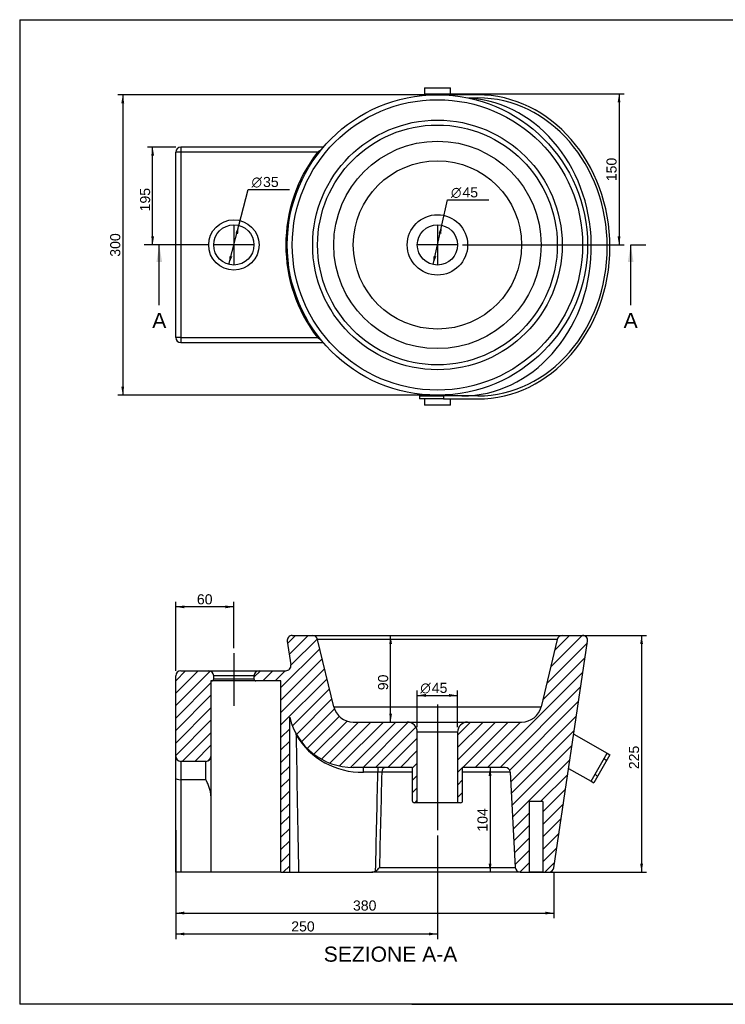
# Model space of a CAD drawing. Header units: millimetres. Extents: x 11 to 291, y 7 to 203.
# Tile 1 of 2: x 11 to 151, y 7 to 203. Entities that reach past the tile are written whole.
import ezdxf
from ezdxf.enums import TextEntityAlignment as Align
from ezdxf.lldxf.tags import DXFTag

# ---------------------------------------------------------------- set-up
doc = ezdxf.new("R2010")
doc.units = ezdxf.units.MM
for name, color, linetype in [('1', 7, 'Continuous'), ('BOCCOLA_PORTAASC', 7, 'Continuous'), ('Default', 7, 'Continuous'), ('LAVABO_BUCKET_30', 7, 'Continuous'), ('PERNO_FILETTATO', 7, 'Continuous'), ('PORTASCIUGAMANO_', 7, 'Continuous'), ('Predefinito', 7, 'Continuous')]:
    doc.layers.add(name, color=color, linetype=linetype)
doc.styles.add('SEACAD_Arial', font='arial.ttf')
doc.styles.add('SEACAD_Solid_Edge_ANSI1_Symbols', font='semeca1.ttf')
tags = doc.linetypes.add('CENTER2', pattern=[28.575000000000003, 19.05, -3.175, 3.175, -3.175]).pattern_tags.tags
tags[10:11] = [DXFTag(74, 4), DXFTag(75, 0), DXFTag(340, '0'), DXFTag(46, 0.0), DXFTag(50, 0.0), DXFTag(44, 0.0), DXFTag(45, 0.0)]
tags[8:9] = [DXFTag(74, 4), DXFTag(75, 0), DXFTag(340, '0'), DXFTag(46, 0.0), DXFTag(50, 0.0), DXFTag(44, 0.0), DXFTag(45, 0.0)]
tags[6:7] = [DXFTag(74, 4), DXFTag(75, 0), DXFTag(340, '0'), DXFTag(46, 0.0), DXFTag(50, 0.0), DXFTag(44, 0.0), DXFTag(45, 0.0)]
tags[4:5] = [DXFTag(74, 4), DXFTag(75, 0), DXFTag(340, '0'), DXFTag(46, 0.0), DXFTag(50, 0.0), DXFTag(44, 0.0), DXFTag(45, 0.0)]
doc.dimstyles.new('ISO_PALLINATURA', dxfattribs={"dimtxt": 2, "dimasz": 1.7, "dimexe": 1, "dimexo": 1, "dimgap": 1, "dimtad": 1, "dimdec": 0, "dimlfac": 5, "dimtxsty": 'SEACAD_Arial', "dimblk1": '_SE_FILLED', "dimblk2": '_SE_FILLED', "dimsah": 1, "dimcen": 1, "dimadec": 0, "dimazin": 0, "dimtfac": 1, "dimtdec": 0, "dimtmove": 0, "dimatfit": 3, "dimfxl": 1, "dimtolj": 1, "dimarcsym": 0})
pattern_1 = [(45.00000936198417, (0, 0), (-1.237437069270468, 1.237436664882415), [])]

# ---------------------------------------------------------------- blocks, each defined once
blk = doc.blocks.new('SEANNOT_GROUP')
at = {"layer": 'Default', "color": 7, "linetype": 'CENTER2'}
for p, q in [((93.8576149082, 162.1113039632), (93.8576149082, 154.1113035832)), ((97.8576150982, 158.1113037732), (89.8576147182, 158.1113037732))]:
    blk.add_line(p, q, dxfattribs=at)
blk = doc.blocks.new('SEANNOT_GROUP1')
at = {"layer": 'Default', "color": 7, "linetype": 'CENTER2'}
for p, q in [((53.4054377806, 162.1113039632), (53.4054377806, 154.1113035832)), ((57.4054379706, 158.1113037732), (49.4054375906, 158.1113037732))]:
    blk.add_line(p, q, dxfattribs=at)
blk = doc.blocks.new('SEANNOT_GROUP2')
at = {"layer": 'Default', "color": 7, "linetype": 'CENTER2'}
blk.add_line((93.8576149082, 66.8300178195), (93.8576149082, 41.8376522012), dxfattribs=at)
blk = doc.blocks.new('SEANNOT_GROUP3')
at = {"layer": 'Default', "color": 7, "linetype": 'CENTER2'}
blk.add_line((53.4054377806, 77.0300178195), (53.4054377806, 66.5753808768), dxfattribs=at)
blk = doc.blocks.new('SE')
at = {"layer": 'BOCCOLA_PORTAASC', "color": 7, "linetype": 'Continuous'}
for p, q in [((91.4576149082, 188.1113037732), (91.4576149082, 187.9113037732)), ((96.2576149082, 187.9113037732), (96.2576149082, 188.1113037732)), ((91.4576149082, 128.3679413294), (91.4576149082, 128.1113037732)), ((96.2576149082, 128.1113037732), (96.2576149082, 128.3679413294))]:
    blk.add_line(p, q, dxfattribs=at)
at = {"layer": 'LAVABO_BUCKET_30', "color": 7, "linetype": 'Continuous'}
for p, q in [((41.8576149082, 139.7026245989), (41.8576149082, 176.5199829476)), ((42.8576149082, 176.5199829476), (41.8576149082, 176.5199829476)), ((42.8576149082, 177.5199829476), (42.8576149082, 176.5199829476)), ((71.1919849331, 177.5199829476), (42.8576149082, 177.5199829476)), ((42.8576149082, 176.5199829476), (42.8576149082, 139.7026245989)), ((70.0211070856, 176.5199829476), (42.8576149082, 176.5199829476)), ((70.2406398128, 176.3504401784), (70.0211070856, 176.5199829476)), ((42.8576149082, 139.7026245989), (41.8576149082, 139.7026245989)), ((42.8576149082, 139.7026245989), (70.0211070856, 139.7026245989)), ((42.8576149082, 139.7026245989), (42.8576149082, 138.7026245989)), ((70.2406398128, 139.872167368), (70.0211070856, 139.7026245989)), ((42.8576149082, 138.7026245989), (71.1919849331, 138.7026245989))]:
    blk.add_line(p, q, dxfattribs=at)
for centre, radius in [((93.8576149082, 158.1113037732), 29.84003367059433), ((93.8576149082, 158.1113037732), 28.84003367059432), ((93.8576149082, 158.1113037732), 24.78833643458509), ((93.8576149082, 158.1113037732), 23.81596651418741), ((93.8576149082, 158.1113037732), 20.60677928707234), ((93.8576149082, 158.1113037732), 16.71729960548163), ((53.4054377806, 158.1113037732), 5.000000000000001), ((93.8576149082, 158.1113037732), 6), ((53.4054377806, 158.1113037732), 4), ((93.8576149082, 158.1113037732), 4)]:
    blk.add_circle(centre, radius, dxfattribs=at)
for centre, radius, start, end in [((42.8576149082, 176.5199829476), 1.000000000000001, 90, 180), ((93.8576149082, 158.1113037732), 30.11741313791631, 142.3214761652, 217.6785238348), ((42.8576149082, 139.7026245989), 1.000000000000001, 180, 270), ((74.0613380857, 145.5535444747), 7.1103255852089, 235.3737884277, 242.1026972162)]:
    blk.add_arc(centre, radius, start, end, dxfattribs=at)
blk.add_open_spline([(70.71419342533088, 176.9314293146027), (70.67780911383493, 176.9116136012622), (70.64137905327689, 176.8915079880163), (70.50685892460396, 176.8162878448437), (70.40866958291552, 176.7594177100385), (70.21398366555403, 176.642450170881), (70.1172211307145, 176.5822096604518), (70.02110708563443, 176.5199829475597)], degree=3, knots=[0.7035048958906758, 0.7035048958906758, 0.7035048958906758, 0.7035048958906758, 0.7500000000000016, 0.7500000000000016, 0.8750000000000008, 0.8750000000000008, 1, 1, 1, 1], dxfattribs=at)
at = {"layer": 'PERNO_FILETTATO', "color": 7, "linetype": 'Continuous'}
for p, q in [((91.2576149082, 189.3113037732), (96.4576149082, 189.3113037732)), ((91.2576149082, 189.3113037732), (91.2576149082, 188.1113037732)), ((91.2576149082, 188.1113037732), (96.4576149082, 188.1113037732)), ((96.4576149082, 188.1113037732), (96.4576149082, 189.3113037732)), ((91.2576149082, 127.5113037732), (91.2576149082, 126.3113037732)), ((96.4576149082, 126.3113037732), (96.4576149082, 127.5113037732)), ((96.4576149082, 126.3113037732), (91.2576149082, 126.3113037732))]:
    blk.add_line(p, q, dxfattribs=at)
at = {"layer": 'PORTASCIUGAMANO_', "color": 7, "linetype": 'Continuous'}
for p, q in [((90.3099429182, 187.9113037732), (92.3124257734, 187.9113037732)), ((90.3099429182, 187.9113037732), (90.3099429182, 187.7396961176)), ((101.8719335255, 187.9113037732), (95.402804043, 187.9113037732)), ((100.0047776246, 187.3113037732), (101.8719335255, 187.3113037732)), ((90.3099429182, 128.1113037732), (95.0923297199, 128.1113037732)), ((90.3099429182, 128.1113037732), (90.3099429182, 127.5113037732)), ((95.0923297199, 127.5113037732), (90.3099429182, 127.5113037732)), ((101.8719335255, 128.1113037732), (95.0923297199, 128.1113037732)), ((95.0923297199, 128.1113037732), (95.0923297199, 127.5113037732)), ((95.0923297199, 127.5113037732), (101.8719335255, 127.5113037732))]:
    blk.add_line(p, q, dxfattribs=at)
for centre, major_axis, start_param, end_param in [((101.8719335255, 157.7113037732), (-1.387778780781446e-15, -30.2), 0, 3.141592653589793), ((98.707159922, 157.7113037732), (4.926614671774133e-14, 29.60000000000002), 3.141592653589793, 6.223033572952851), ((101.8719335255, 157.7113037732), (2.220446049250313e-14, 29.60000000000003), 3.141592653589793, 6.283185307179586)]:
    blk.add_ellipse(centre, major_axis=major_axis, ratio=0.8691799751, start_param=start_param, end_param=end_param, dxfattribs=at)
blk = doc.blocks.new('SE3')
at = {"color": 7, "linetype": 'Continuous', "style": 'SEACAD_Arial'}
blk.add_text('A', height=3, dxfattribs=at).set_placement((130.8543280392, 144.6113037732), align=Align.TOP_LEFT)
blk = doc.blocks.new('SE4')
at = {"color": 7, "linetype": 'Continuous', "style": 'SEACAD_Arial'}
blk.add_text('A', height=3, dxfattribs=at).set_placement((37.1910432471, 144.6113037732), align=Align.TOP_LEFT)
blk = doc.blocks.new('SEANNOT_GROUP4')
at = {"linetype": 'Continuous'}
blk.add_hatch(color=7, dxfattribs=at).paths.add_polyline_path([(132.8231686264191, 154.7113037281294), (132.2565019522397, 158.1113037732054), (131.6898352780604, 154.7113037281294)])
at = {"color": 7, "linetype": 'Continuous'}
blk.add_lwpolyline([(132.2565019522, 146.1113037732), (132.2565019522, 158.1113037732)], dxfattribs=at)
blk = doc.blocks.new('SEANNOT_GROUP5')
at = {"linetype": 'Continuous'}
blk.add_hatch(color=7, dxfattribs=at).paths.add_polyline_path([(39.15988383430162, 154.7113037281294), (38.59321716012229, 158.1113037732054), (38.02655048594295, 154.7113037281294)])
at = {"color": 7, "linetype": 'Continuous'}
blk.add_lwpolyline([(38.5932171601, 146.1113037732), (38.5932171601, 158.1113037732)], dxfattribs=at)
blk = doc.blocks.new('SE2')
at = {"layer": 'Default', "color": 7, "linetype": 'CENTER2'}
for p, q in [((38.5932171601, 158.1113037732), (35.5932171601, 158.1113037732)), ((132.2565019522, 158.1113037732), (135.2565019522, 158.1113037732))]:
    blk.add_line(p, q, dxfattribs=at)
at = {"layer": 'Default', "color": 7, "linetype": 'CENTER2', "const_width": 0.00035}
blk.add_lwpolyline([(132.2565019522, 158.1113037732), (38.5932171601, 158.1113037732)], dxfattribs=at)
at = {"layer": 'Default'}
for name in ['SEANNOT_GROUP5', 'SEANNOT_GROUP4', 'SE4', 'SE3']:
    blk.add_blockref(name, (0, 0), dxfattribs=at)
blk = doc.blocks.new('SE5')
at = {"layer": 'LAVABO_BUCKET_30', "linetype": 'Continuous'}
h = blk.add_hatch(dxfattribs=at)
h.set_pattern_fill('ANSI31', scale=0.5511811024, angle=9.362e-06, style=0)
h.set_pattern_definition(pattern_1)
edge = h.paths.add_edge_path()
edge.add_arc((65.01758123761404, 79.53001781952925), 1, 90, 188.4711446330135)
edge.add_line((64.02849105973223, 79.38270651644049), (64.72929194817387, 74.67732912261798))
edge.add_arc((63.74020177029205, 74.53001781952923), 1, -90, 8.47114463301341, ccw=False)
edge.add_line((63.74020177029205, 73.53001781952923), (58.40543778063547, 73.53001781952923))
edge.add_arc((58.40543778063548, 72.53001781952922), 1, 90, 180)
edge.add_line((57.40543778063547, 72.53001781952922), (57.40543778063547, 71.93001781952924))
edge.add_arc((57.80543778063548, 71.93001781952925), 0.4, 180, 270)
edge.add_line((57.80543778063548, 71.53001781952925), (62.76258699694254, 71.53001781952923))
edge.add_line((62.76258699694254, 71.53001781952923), (62.76258699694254, 33.53001781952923))
edge.add_line((62.76258699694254, 33.53001781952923), (64.49950633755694, 33.53001781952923))
edge.add_line((64.49950633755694, 33.53001781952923), (64.49950633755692, 64.29522808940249))
edge.add_arc((77.14031530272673, 67.33001781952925), 13, 193.4999999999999, 270)
edge.add_line((77.14031530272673, 54.33001781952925), (88.85761490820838, 54.33001781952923))
edge.add_line((88.85761490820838, 54.33001781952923), (88.85761490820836, 47.73001781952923))
edge.add_arc((89.25761490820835, 47.73001781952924), 0.4, 180, 270)
edge.add_line((89.25761490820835, 47.33001781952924), (89.85761490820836, 47.33001781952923))
edge.add_line((89.85761490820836, 47.33001781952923), (89.85761490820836, 61.33001781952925))
edge.add_arc((87.85761490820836, 61.33001781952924), 2, 4.071e-13, 89.99999999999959)
edge.add_line((87.85761490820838, 63.33001781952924), (77.14031530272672, 63.33001781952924))
edge.add_arc((77.14031530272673, 67.33001781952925), 4, 193.5000000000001, 270, ccw=False)
edge.add_line((73.25083562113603, 66.39623636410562), (70.04164839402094, 79.76346318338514))
edge.add_arc((69.06927847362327, 79.53001781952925), 1, 13.50000000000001, 90)
edge.add_line((69.06927847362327, 80.53001781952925), (65.01758123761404, 80.53001781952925))
h = blk.add_hatch(dxfattribs=at)
h.set_pattern_fill('ANSI31', scale=0.5511811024, angle=9.362e-06, style=0)
h.set_pattern_definition(pattern_1)
edge = h.paths.add_edge_path()
edge.add_line((116.98461109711, 34.38270651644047), (123.6867387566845, 79.38270651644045))
edge.add_arc((122.6976485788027, 79.53001781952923), 1, 351.5288553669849, 450)
edge.add_line((122.6976485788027, 80.53001781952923), (118.6459513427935, 80.53001781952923))
edge.add_arc((118.6459513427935, 79.53001781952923), 1, 90, 166.5)
edge.add_line((117.6735814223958, 79.76346318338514), (114.4643941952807, 66.39623636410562))
edge.add_arc((110.57491451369, 67.33001781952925), 4, 270, 346.4999999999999, ccw=False)
edge.add_line((110.57491451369, 63.33001781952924), (99.85761490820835, 63.33001781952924))
edge.add_arc((99.85761490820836, 61.33001781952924), 2, 90, 179.9999999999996)
edge.add_line((97.85761490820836, 61.33001781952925), (97.85761490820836, 47.33001781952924))
edge.add_line((97.85761490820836, 47.33001781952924), (98.45761490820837, 47.33001781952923))
edge.add_arc((98.45761490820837, 47.73001781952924), 0.4, 270, 360)
edge.add_line((98.85761490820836, 47.73001781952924), (98.85761490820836, 54.33001781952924))
edge.add_line((98.85761490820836, 54.33001781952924), (107.3185685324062, 54.33001781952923))
edge.add_arc((107.3185685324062, 53.33001781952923), 1, 2.9999999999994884, 90, ccw=False)
edge.add_line((108.3171980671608, 53.38235377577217), (109.3079499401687, 34.47768186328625))
edge.add_arc((110.3065794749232, 34.53001781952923), 1, 183.0000000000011, 270)
edge.add_line((110.3065794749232, 33.53001781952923), (112.1454200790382, 33.53001781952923))
edge.add_line((112.1454200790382, 33.53001781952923), (112.1454200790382, 47.53001781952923))
edge.add_line((112.1454200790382, 47.53001781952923), (114.7828141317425, 47.53001781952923))
edge.add_line((114.7828141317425, 47.53001781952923), (114.7828141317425, 33.53001781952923))
edge.add_line((114.7828141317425, 33.53001781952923), (115.9955209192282, 33.53001781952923))
edge.add_arc((115.9955209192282, 34.53001781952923), 1, 270, 351.5288553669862)
h = blk.add_hatch(dxfattribs=at)
h.set_pattern_fill('ANSI31', scale=0.5511811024, angle=9.362e-06, style=0)
h.set_pattern_definition(pattern_1)
edge = h.paths.add_edge_path()
edge.add_arc((42.85761490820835, 56.53001781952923), 1, 180, 270)
edge.add_line((42.85761490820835, 55.53001781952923), (47.85761490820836, 55.53001781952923))
edge.add_arc((47.85761490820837, 56.53001781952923), 1, 270, 360)
edge.add_line((48.85761490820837, 56.53001781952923), (48.85761490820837, 71.53001781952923))
edge.add_line((48.85761490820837, 71.53001781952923), (49.00543778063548, 71.53001781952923))
edge.add_arc((49.00543778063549, 71.93001781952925), 0.4, 270, 360)
edge.add_line((49.40543778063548, 71.93001781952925), (49.40543778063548, 72.53001781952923))
edge.add_arc((48.40543778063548, 72.53001781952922), 1, 0, 90)
edge.add_line((48.40543778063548, 73.53001781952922), (42.85761490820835, 73.53001781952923))
edge.add_arc((42.85761490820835, 72.53001781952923), 1, 90, 180)
edge.add_line((41.85761490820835, 72.53001781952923), (41.85761490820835, 56.53001781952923))
at = {"layer": 'PORTASCIUGAMANO_', "linetype": 'Continuous'}
h = blk.add_hatch(dxfattribs=at)
h.set_pattern_fill('ANSI31', scale=1.1023622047, angle=90.000009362, style=0)
h.set_pattern_definition([(135.0000093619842, (0, 0), (-2.47487332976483, -2.474874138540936), [])])
h.paths.add_polyline_path([(127.5973115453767, 57.14883778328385), (124.4325379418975, 51.58608594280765), (124.9540926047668, 51.28936186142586), (128.1188662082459, 56.85211370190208)])
at = {"layer": 'LAVABO_BUCKET_30', "color": 7, "linetype": 'Continuous'}
for p, q in [((65.0175812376, 80.5300178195), (69.0692784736, 80.5300178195)), ((69.0692784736, 80.5300178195), (118.6459513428, 80.5300178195)), ((118.6459513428, 80.5300178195), (122.6976485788, 80.5300178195)), ((64.0284910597, 79.3827065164), (64.7292919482, 74.6773291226)), ((117.6735814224, 79.7634631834), (70.041648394, 79.7634631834)), ((73.2508356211, 66.3962363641), (70.041648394, 79.7634631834)), ((117.6735814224, 79.7634631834), (114.4643941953, 66.3962363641)), ((116.9846110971, 34.3827065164), (123.6867387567, 79.3827065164)), ((41.8576149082, 56.5300178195), (41.8576149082, 72.5300178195)), ((42.8576149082, 73.5300178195), (48.4054377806, 73.5300178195)), ((48.4054377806, 73.5300178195), (58.4054377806, 73.5300178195)), ((57.4054377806, 72.5300178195), (49.4054377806, 72.5300178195)), ((49.4054377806, 71.9300178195), (49.4054377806, 72.5300178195)), ((57.4054377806, 72.5300178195), (57.4054377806, 71.9300178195)), ((58.4054377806, 73.5300178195), (63.7402017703, 73.5300178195)), ((48.8576149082, 71.5300178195), (48.8576149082, 56.5300178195)), ((49.0054377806, 71.5300178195), (48.8576149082, 71.5300178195)), ((57.8054377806, 71.5300178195), (49.0054377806, 71.5300178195)), ((49.4054377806, 71.9300178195), (57.4054377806, 71.9300178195)), ((62.7625869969, 71.5300178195), (57.8054377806, 71.5300178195)), ((62.7625869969, 33.5300178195), (62.7625869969, 71.5300178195)), ((73.2508356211, 66.3962363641), (114.4643941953, 66.3962363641)), ((64.4995063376, 33.5300178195), (64.4995063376, 64.2952280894)), ((77.1403153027, 63.3300178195), (87.8576149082, 63.3300178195)), ((87.8576149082, 63.3300178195), (99.8576149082, 63.3300178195)), ((99.8576149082, 63.3300178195), (110.5749145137, 63.3300178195)), ((97.8576149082, 61.3300178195), (89.8576149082, 61.3300178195)), ((89.8576149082, 47.3300178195), (89.8576149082, 61.3300178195)), ((97.8576149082, 61.3300178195), (97.8576149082, 47.3300178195)), ((41.8576149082, 52.1617068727), (41.8576149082, 56.5300178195)), ((42.8576149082, 55.5300178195), (42.8576149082, 51.8897586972)), ((47.8576149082, 55.5300178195), (42.8576149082, 55.5300178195)), ((47.8576149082, 51.8897586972), (47.8576149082, 55.5300178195)), ((48.8576149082, 56.5300178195), (48.8576149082, 48.6981311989)), ((88.8576149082, 54.3300178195), (77.1403153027, 54.3300178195)), ((79.1575698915, 53.3823537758), (79.1575698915, 54.3300178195)), ((82.0343184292, 53.3823537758), (79.1575698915, 53.3823537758)), ((82.0343184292, 54.3300178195), (82.0343184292, 53.3823537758)), ((88.8576149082, 53.3823537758), (82.7981255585, 53.3823537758)), ((88.8576149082, 54.3300178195), (88.8576149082, 47.7300178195)), ((107.3185685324, 54.3300178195), (98.8576149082, 54.3300178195)), ((98.8576149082, 47.7300178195), (98.8576149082, 54.3300178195)), ((108.3171980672, 53.3823537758), (98.8576149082, 53.3823537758)), ((108.3171980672, 53.3823537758), (109.3079499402, 34.4776818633)), ((41.8576149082, 33.5300178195), (41.8576149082, 52.1617068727)), ((42.8576149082, 51.8897586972), (42.8576149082, 33.5300178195)), ((47.8576149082, 51.8897586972), (42.8576149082, 51.8897586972)), ((48.8576149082, 48.6981311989), (48.8576149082, 33.5300178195)), ((89.8576149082, 47.3300178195), (89.2576149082, 47.3300178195)), ((97.8576149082, 47.3300178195), (89.8576149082, 47.3300178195)), ((98.4576149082, 47.3300178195), (97.8576149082, 47.3300178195)), ((114.7828141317, 47.5300178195), (112.145420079, 47.5300178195)), ((112.145420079, 33.5300178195), (112.145420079, 47.5300178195)), ((114.7828141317, 47.5300178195), (114.7828141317, 33.5300178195)), ((42.8576149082, 33.5300178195), (41.8576149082, 33.5300178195)), ((48.8576149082, 33.5300178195), (42.8576149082, 33.5300178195)), ((62.7625869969, 33.5300178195), (48.8576149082, 33.5300178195)), ((62.7625869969, 33.5300178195), (64.4995063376, 33.5300178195)), ((64.4995063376, 33.5300178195), (66.2551052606, 33.5300178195)), ((66.2551052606, 33.5300178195), (80.7974297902, 33.5300178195)), ((110.3065794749, 33.5300178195), (80.7974297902, 33.5300178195)), ((82.3273429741, 34.4776818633), (109.3079499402, 34.4776818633)), ((110.3065794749, 33.5300178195), (112.145420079, 33.5300178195)), ((114.7828141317, 33.5300178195), (112.145420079, 33.5300178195)), ((114.7828141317, 33.5300178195), (115.9955209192, 33.5300178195))]:
    blk.add_line(p, q, dxfattribs=at)
for centre, radius, start, end in [((65.0175812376, 79.5300178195), 1.000000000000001, 90, 188.471144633), ((69.0692784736, 79.5300178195), 0.9999999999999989, 13.5, 90), ((118.6459513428, 79.5300178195), 1.000000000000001, 90, 166.5), ((122.6976485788, 79.5300178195), 0.9999999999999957, 351.528855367, 90), ((63.7402017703, 74.5300178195), 1.000000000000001, 270, 8.471144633), ((42.8576149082, 72.5300178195), 1.000000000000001, 90, 180), ((48.4054377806, 72.5300178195), 1.000000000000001, 0, 90), ((58.4054377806, 72.5300178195), 1.000000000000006, 90, 180), ((49.0054377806, 71.9300178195), 0.4000000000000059, 270, 0), ((57.8054377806, 71.9300178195), 0.4000000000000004, 180, 270), ((77.1403153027, 67.3300178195), 3.999999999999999, 193.5, 270), ((110.5749145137, 67.3300178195), 3.999999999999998, 270, 346.5), ((77.1403153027, 67.3300178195), 13, 193.5, 270), ((87.8576149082, 61.3300178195), 2, 0, 90), ((99.8576149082, 61.3300178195), 2.000000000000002, 90, 180), ((51.5082010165, 60.9705381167), 14.27081452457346, 359.3825586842, 0.393723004), ((78.768994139, 68.439412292), 15.06207164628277, 210.4032732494, 271.478297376), ((42.8576149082, 56.5300178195), 1.000000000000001, 180, 270), ((47.8576149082, 56.5300178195), 1.000000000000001, 270, 0), ((82.4162219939, 39.999176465), 13.38862521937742, 88.3654460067, 91.6345539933), ((107.3185685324, 53.3300178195), 1.000000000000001, 3, 90), ((89.2576149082, 47.7300178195), 0.4000000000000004, 180, 270), ((98.4576149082, 47.7300178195), 0.4000000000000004, 270, 0), ((80.8116673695, 35.002953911), 1.473004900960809, 269.4461892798, 300.7455347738), ((80.2034396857, 35.9015363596), 2.557015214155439, 302.165410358, 326.1622910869), ((110.3065794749, 34.5300178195), 1.000000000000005, 183, 270), ((115.9955209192, 34.5300178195), 1.000000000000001, 270, 351.528855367)]:
    blk.add_arc(centre, radius, start, end, dxfattribs=at)
for centre, major_axis, ratio, start_param, end_param in [((93.8576149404, 224.3413849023), (-1.023986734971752e-08, -560.1860828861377), 0.0524077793, -1.274571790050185, -1.223218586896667), ((83.5619326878, 53.3300178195), (1.510243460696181e-15, 1.000000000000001), 0.764855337, 0, 1.518436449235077), ((42.8576149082, 52.1617068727), (1.000000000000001, -1.224646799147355e-16), 0.2719481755, 3.141592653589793, 4.71238898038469)]:
    blk.add_ellipse(centre, major_axis=major_axis, ratio=ratio, start_param=start_param, end_param=end_param, dxfattribs=at)
for points in [[(81.56470593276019, 33.73698536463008), (81.71825507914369, 40.28551240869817), (81.87467396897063, 46.83397207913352), (82.03431842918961, 53.38235377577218)], [(82.79812555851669, 53.38235377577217), (82.63810640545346, 47.08085027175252), (82.48129118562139, 40.77929084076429), (82.32734297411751, 34.47768186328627)]]:
    blk.add_open_spline(points, degree=3, dxfattribs=at)
blk.add_open_spline([(48.85761490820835, 48.69813119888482), (48.85761490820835, 48.83944186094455), (48.84786119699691, 48.97913315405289), (48.81397523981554, 49.25612853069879), (48.78978953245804, 49.39342373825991), (48.7301867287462, 49.66614945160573), (48.69474883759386, 49.80157650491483), (48.61502101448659, 50.07096094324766), (48.57069824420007, 50.20493703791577), (48.42854602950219, 50.60238648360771), (48.32129832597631, 50.86254274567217), (48.15178337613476, 51.24944568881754), (48.0938125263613, 51.37784834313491), (48.00577460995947, 51.57003542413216), (47.97624780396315, 51.6340280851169), (47.91701406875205, 51.76194398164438), (47.88715309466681, 51.82619851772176), (47.85761490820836, 51.88975869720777)], degree=3, knots=[0, 0, 0, 0, 0.1250000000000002, 0.1250000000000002, 0.2500000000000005, 0.2500000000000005, 0.3750000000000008, 0.3750000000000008, 0.500000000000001, 0.500000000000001, 0.7499999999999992, 0.7499999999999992, 0.8749999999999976, 0.8749999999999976, 0.9374999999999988, 0.9374999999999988, 1, 1, 1, 1], dxfattribs=at)
at = {"layer": 'PORTASCIUGAMANO_', "color": 7, "linetype": 'Continuous'}
for p, q in [((120.9394525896, 60.9366422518), (127.5973115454, 57.1488377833)), ((124.4325379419, 51.5860859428), (127.5973115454, 57.1488377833)), ((128.1188662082, 56.8521137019), (124.9540926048, 51.2893618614)), ((127.5973115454, 57.1488377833), (128.1188662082, 56.8521137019)), ((119.9284609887, 54.1485557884), (124.4325379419, 51.5860859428)), ((124.4325379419, 51.5860859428), (124.9540926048, 51.2893618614))]:
    blk.add_line(p, q, dxfattribs=at)
blk = doc.blocks.new('DMBLK52')
at = {"layer": 'Default', "linetype": 'Continuous'}
for points in [[(31.05213844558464, 186.2513374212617), (31.61880511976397, 186.2513374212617), (31.3354717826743, 187.9513374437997)], [(31.05213844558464, 129.9712704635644), (31.3354717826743, 128.2712704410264), (31.61880511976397, 129.9712704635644)]]:
    blk.add_hatch(color=7, dxfattribs=at).paths.add_polyline_path(points)
at = {"layer": 'Default', "color": 7, "linetype": 'Continuous'}
for p, q in [((92.8576148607, 187.9513374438), (30.3354717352, 187.9513374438)), ((31.3354717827, 187.9513374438), (31.3354717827, 128.271270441)), ((92.8576148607, 128.2712701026), (30.3354717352, 128.2712701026))]:
    blk.add_line(p, q, dxfattribs=at)
at = {"layer": 'Default', "color": 7, "linetype": 'Continuous', "style": 'SEACAD_Arial'}
blk.add_text('300', height=2, rotation=90, dxfattribs=at).set_placement((28.8354717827, 155.7634778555), align=Align.TOP_LEFT)
blk = doc.blocks.new('_SE_FILLED')
at = {"color": 0}
blk.add_line((0, 0), (-1, 0), dxfattribs=at)
blk.add_solid([(0, 0), (-1, -0.1665), (-1, 0.1665), (0, 0)], dxfattribs=at)
blk = doc.blocks.new('DMBLK53')
at = {"layer": 'Default', "linetype": 'Continuous'}
for points in [[(53.70168861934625, 160.4096756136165), (54.25063228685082, 160.2690627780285), (54.39799895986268, 161.9862001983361)], [(52.56024327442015, 155.9535447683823), (52.41287660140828, 154.2364073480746), (53.1091869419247, 155.8129319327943)]]:
    blk.add_hatch(color=7, dxfattribs=at).paths.add_polyline_path(points)
at = {"layer": 'Default', "color": 7, "linetype": 'Continuous'}
for p, q in [((54.3979989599, 161.9862001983), (56.2239567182, 169.1146244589)), ((56.2239566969, 169.1146243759), (64.435193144, 169.1146243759)), ((52.4128766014, 154.2364073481), (54.3979990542, 161.9862005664))]:
    blk.add_line(p, q, dxfattribs=at)
for s, style, p in [('O', 'SEACAD_Solid_Edge_ANSI1_Symbols', (56.9239566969, 171.6146243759)), ('35', 'SEACAD_Arial', (59.2046584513, 171.6146243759))]:
    blk.add_text(s, height=2, dxfattribs=dict(at, style=style)).set_placement(p, align=Align.TOP_LEFT)
blk = doc.blocks.new('DMBLK54')
at = {"layer": 'Default', "linetype": 'Continuous'}
for points in [[(94.0798590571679, 160.4180081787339), (94.6330375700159, 160.2951071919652), (94.72515127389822, 162.0160932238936)], [(93.08219224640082, 155.9275003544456), (92.9900785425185, 154.2065143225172), (93.63537075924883, 155.8045993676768)]]:
    blk.add_hatch(color=7, dxfattribs=at).paths.add_polyline_path(points)
at = {"layer": 'Default', "color": 7, "linetype": 'Continuous'}
for p, q in [((94.7251512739, 162.0160932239), (95.8428188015, 167.0467254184)), ((95.8428187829, 167.0467253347), (104.05405523, 167.0467253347)), ((92.9900785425, 154.2065143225), (94.7251513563, 162.0160935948))]:
    blk.add_line(p, q, dxfattribs=at)
for s, style, p in [('O', 'SEACAD_Solid_Edge_ANSI1_Symbols', (96.5428187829, 169.5467253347)), ('45', 'SEACAD_Arial', (98.8235205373, 169.5467253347))]:
    blk.add_text(s, height=2, dxfattribs=dict(at, style=style)).set_placement(p, align=Align.TOP_LEFT)
blk = doc.blocks.new('DMBLK60')
at = {"layer": 'Default', "linetype": 'Continuous'}
for points in [[(43.55761529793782, 86.50632453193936), (41.85761527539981, 86.22299119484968), (43.55761529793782, 85.93965785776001)], [(51.70543775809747, 86.50632453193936), (51.70543775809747, 85.93965785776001), (53.40543778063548, 86.22299119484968)]]:
    blk.add_hatch(color=7, dxfattribs=at).paths.add_polyline_path(points)
at = {"layer": 'Default', "color": 7, "linetype": 'Continuous'}
for p, q in [((41.8576149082, 73.530017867), (41.8576149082, 87.2229912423)), ((53.4054377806, 86.2229911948), (41.8576152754, 86.2229911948)), ((53.4054377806, 78.030017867), (53.4054377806, 87.2229912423))]:
    blk.add_line(p, q, dxfattribs=at)
at = {"layer": 'Default', "color": 7, "linetype": 'Continuous', "style": 'SEACAD_Arial'}
blk.add_text('60', height=2, dxfattribs=at).set_placement((46.0663091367, 88.7229911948), align=Align.TOP_LEFT)
blk = doc.blocks.new('DMBLK61')
at = {"layer": 'Default', "linetype": 'Continuous'}
for points in [[(91.55761493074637, 68.9171827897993), (89.85761490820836, 68.63384945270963), (91.55761493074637, 68.35051611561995)], [(96.15761526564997, 68.9171827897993), (96.15761526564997, 68.35051611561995), (97.85761528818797, 68.63384945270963)]]:
    blk.add_hatch(color=7, dxfattribs=at).paths.add_polyline_path(points)
at = {"layer": 'Default', "color": 7, "linetype": 'Continuous'}
for p, q in [((89.8576149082, 62.330017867), (89.8576149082, 69.6338495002)), ((89.8576149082, 68.6338494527), (97.8576152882, 68.6338494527)), ((97.8576149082, 62.330017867), (97.8576149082, 69.6338495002))]:
    blk.add_line(p, q, dxfattribs=at)
for s, style, p in [('O', 'SEACAD_Solid_Edge_ANSI1_Symbols', (90.4520468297, 71.1338494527)), ('45', 'SEACAD_Arial', (92.7327485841, 71.1338494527))]:
    blk.add_text(s, height=2, dxfattribs=dict(at, style=style)).set_placement(p, align=Align.TOP_LEFT)
blk = doc.blocks.new('DMBLK62')
at = {"layer": 'Default', "linetype": 'Continuous'}
for points in [[(104.030212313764, 52.63001779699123), (104.5968789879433, 52.63001779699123), (104.3135456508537, 54.33001781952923)], [(104.030212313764, 35.23001778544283), (104.3135456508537, 33.53001776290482), (104.5968789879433, 35.23001778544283)]]:
    blk.add_hatch(color=7, dxfattribs=at).paths.add_polyline_path(points)
at = {"layer": 'Default', "color": 7, "linetype": 'Continuous'}
blk.add_line((104.3135456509, 54.3300178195), (104.3135456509, 33.5300177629), dxfattribs=at)
at = {"layer": 'Default', "color": 7, "linetype": 'Continuous', "style": 'SEACAD_Arial'}
blk.add_text('104', height=2, rotation=90, dxfattribs=at).set_placement((101.8135456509, 41.5821917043), align=Align.TOP_LEFT)
blk = doc.blocks.new('DMBLK63')
at = {"layer": 'Default', "linetype": 'Continuous'}
for points in [[(84.83734808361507, 78.83001838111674), (84.5540147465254, 80.53001840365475), (84.27068140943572, 78.83001838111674)], [(84.83734808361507, 65.03001784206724), (84.27068140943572, 65.03001784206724), (84.5540147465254, 63.33001781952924)]]:
    blk.add_hatch(color=7, dxfattribs=at).paths.add_polyline_path(points)
at = {"layer": 'Default', "color": 7, "linetype": 'Continuous'}
blk.add_line((84.5540147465, 63.3300178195), (84.5540147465, 80.5300184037), dxfattribs=at)
at = {"layer": 'Default', "color": 7, "linetype": 'Continuous', "style": 'SEACAD_Arial'}
blk.add_text('90', height=2, rotation=90, dxfattribs=at).set_placement((82.0540147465, 69.6648007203), align=Align.TOP_LEFT)
blk = doc.blocks.new('DMBLK64')
at = {"layer": 'Default', "linetype": 'Continuous'}
for points in [[(134.6988315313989, 78.83001779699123), (134.4154981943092, 80.53001781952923), (134.1321648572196, 78.83001779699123)], [(134.6988315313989, 35.23001945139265), (134.1321648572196, 35.23001945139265), (134.4154981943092, 33.53001942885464)]]:
    blk.add_hatch(color=7, dxfattribs=at).paths.add_polyline_path(points)
at = {"layer": 'Default', "color": 7, "linetype": 'Continuous'}
for p, q in [((119.6459513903, 80.5300178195), (135.4154982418, 80.5300178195)), ((134.4154981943, 80.5300178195), (134.4154981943, 33.5300194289)), ((111.3065795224, 33.5300178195), (135.4154982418, 33.5300178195))]:
    blk.add_line(p, q, dxfattribs=at)
at = {"layer": 'Default', "color": 7, "linetype": 'Continuous', "style": 'SEACAD_Arial'}
blk.add_text('225', height=2, rotation=90, dxfattribs=at).set_placement((131.9154981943, 53.9821925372), align=Align.TOP_LEFT)
blk = doc.blocks.new('DMBLK65')
at = {"layer": 'Default', "linetype": 'Continuous'}
for points in [[(43.55761493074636, 25.11957420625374), (43.55761493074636, 25.68624088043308), (41.85761490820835, 25.40290754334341)], [(115.2846130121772, 25.11957420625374), (116.9846130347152, 25.40290754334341), (115.2846130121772, 25.68624088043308)]]:
    blk.add_hatch(color=7, dxfattribs=at).paths.add_polyline_path(points)
at = {"layer": 'Default', "color": 7, "linetype": 'Continuous'}
for p, q in [((116.9846110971, 33.3827064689), (116.9846110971, 24.4029074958)), ((41.8576149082, 32.5300174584), (41.8576149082, 24.4029074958)), ((41.8576149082, 25.4029075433), (116.9846130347, 25.4029075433))]:
    blk.add_line(p, q, dxfattribs=at)
at = {"layer": 'Default', "color": 7, "linetype": 'Continuous', "style": 'SEACAD_Arial'}
blk.add_text('380', height=2, dxfattribs=at).set_placement((77.0732878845, 27.9029075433), align=Align.TOP_LEFT)
blk = doc.blocks.new('DMBLK66')
at = {"layer": 'Default', "linetype": 'Continuous'}
for points in [[(36.98901768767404, 175.8199823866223), (37.55568436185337, 175.8199823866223), (37.27235102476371, 177.5199824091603)], [(36.98901768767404, 159.8113037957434), (37.27235102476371, 158.1113037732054), (37.55568436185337, 159.8113037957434)]]:
    blk.add_hatch(color=7, dxfattribs=at).paths.add_polyline_path(points)
at = {"layer": 'Default', "color": 7, "linetype": 'Continuous'}
for p, q in [((41.8576148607, 177.5199829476), (36.2723509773, 177.5199829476)), ((37.2723510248, 158.1113037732), (37.2723510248, 177.5199824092)), ((48.4054374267, 158.1113037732), (36.2723509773, 158.1113037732))]:
    blk.add_line(p, q, dxfattribs=at)
at = {"layer": 'Default', "color": 7, "linetype": 'Continuous', "style": 'SEACAD_Arial'}
blk.add_text('195', height=2, rotation=90, dxfattribs=at).set_placement((34.7723510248, 164.7678170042), align=Align.TOP_LEFT)
blk = doc.blocks.new('DMBLK67')
at = {"layer": 'Default', "linetype": 'Continuous'}
for points in [[(130.2266507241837, 186.4113037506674), (129.943317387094, 188.1113037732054), (129.6599840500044, 186.4113037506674)], [(130.2266507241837, 159.8113044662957), (129.6599840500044, 159.8113044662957), (129.943317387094, 158.1113044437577)]]:
    blk.add_hatch(color=7, dxfattribs=at).paths.add_polyline_path(points)
at = {"layer": 'Default', "color": 7, "linetype": 'Continuous'}
for p, q in [((94.8576149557, 188.1113037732), (130.9433174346, 188.1113037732)), ((129.9433173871, 188.1113037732), (129.9433173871, 158.1113044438)), ((98.8576152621, 158.1113037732), (130.9433174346, 158.1113037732))]:
    blk.add_line(p, q, dxfattribs=at)
at = {"layer": 'Default', "color": 7, "linetype": 'Continuous', "style": 'SEACAD_Arial'}
blk.add_text('150', height=2, rotation=90, dxfattribs=at).set_placement((127.4433173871, 170.7634780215), align=Align.TOP_LEFT)
blk = doc.blocks.new('DMBLK69')
at = {"layer": 'Default', "linetype": 'Continuous'}
for points in [[(43.55761493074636, 20.9680362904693), (43.55761493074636, 21.53470296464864), (41.85761490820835, 21.25136962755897)], [(92.15761595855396, 20.9680362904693), (93.85761598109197, 21.25136962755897), (92.15761595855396, 21.53470296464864)]]:
    blk.add_hatch(color=7, dxfattribs=at).paths.add_polyline_path(points)
at = {"layer": 'Default', "color": 7, "linetype": 'Continuous'}
for p, q in [((41.8576149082, 41.8458622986), (41.8576149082, 20.2513695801)), ((93.8576149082, 40.8376521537), (93.8576149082, 20.2513695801)), ((41.8576149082, 21.2513696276), (93.8576159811, 21.2513696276))]:
    blk.add_line(p, q, dxfattribs=at)
at = {"layer": 'Default', "color": 7, "linetype": 'Continuous', "style": 'SEACAD_Arial'}
blk.add_text('250', height=2, dxfattribs=at).set_placement((64.8097893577, 23.7513696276), align=Align.TOP_LEFT)

msp = doc.modelspace()

# ---------------------------------------------------------------- linework, layer by layer
at = {"layer": '1', "color": 7, "linetype": 'Continuous'}
for p, q in [((10.8564131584, 202.8450125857), (284.3565875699, 202.8450125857)), ((10.8564131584, 202.8450125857), (10.8564131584, 7.2812665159)), ((284.3565875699, 7.2812665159), (10.8564131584, 7.2812665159)), ((88.7928415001, 7.3094452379), (284.3565875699, 7.3094452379))]:
    msp.add_line(p, q, dxfattribs=at)
at = {"layer": 'Predefinito', "color": 7, "linetype": 'Continuous'}
msp.add_line((88.7928415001, 7.3094452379), (88.7928415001, 7.2812665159), dxfattribs=at)

# ---------------------------------------------------------------- block references
at = {"layer": 'Default'}
for name in ['SE', 'SEANNOT_GROUP1', 'SEANNOT_GROUP', 'SE2', 'SE5', 'SEANNOT_GROUP3', 'SEANNOT_GROUP2']:
    msp.add_blockref(name, (0, 0), dxfattribs=at)

# ---------------------------------------------------------------- texts
at = {"layer": 'Default', "color": 7, "linetype": 'Continuous', "style": 'SEACAD_Arial'}
msp.add_text('SEZIONE A-A', height=3, dxfattribs=at).set_placement((71.2650302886, 18.7431706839), align=Align.TOP_LEFT)

# ---------------------------------------------------------------- dimensions: what is measured, and where the dimension line sits
at = {"layer": 'Default', "color": 7, "linetype": 'Continuous'}
for base, p1, p2, angle, text, picture, middle, dimtype in [((31.3354717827, 187.9513374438), (93.8576149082, 187.9513374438), (93.8576149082, 128.2712701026), 270, '\\A1;<>', 'DMBLK52', (31.3354717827, 158.1113039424), 161), ((37.2723510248, 177.5199829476), (53.4054377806, 158.1113037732), (42.8576149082, 177.5199829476), 90, '\\A1;195 {}', 'DMBLK66', (37.2723510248, 167.8156430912), 160)]:
    dim = msp.add_linear_dim(base=base, p1=p1, p2=p2, angle=angle, text=text, dimstyle='ISO_PALLINATURA', dxfattribs=at)
    dim.commit()
    dim.dimension.update_dxf_attribs({"geometry": picture, "text_midpoint": middle, "dimtype": dimtype})
for base, p1, p2, angle, text, picture, middle, dimtype in [((129.9433173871, 188.1113037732), (93.8576149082, 188.1113037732), (93.8576149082, 158.1113037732), 270, '\\A1;<>', 'DMBLK67', (129.9433173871, 173.1113041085), 161), ((84.5540147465, 80.5300178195), (82.4989651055, 63.3300178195), (69.0692784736, 80.5300178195), 90, '\\A1;90 {}', 'DMBLK63', (84.5540147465, 71.9300181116), 160), ((134.4154981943, 33.5300178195), (118.6459513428, 80.5300178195), (110.3065794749, 33.5300178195), 90, '\\A1;225 {}', 'DMBLK64', (134.4154981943, 57.0300186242), 160), ((89.8576149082, 68.6338494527), (89.8576149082, 61.3300178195), (97.8576149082, 61.3300178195), 0, '\\A1;%%C45 {}', 'DMBLK61', (93.8576150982, 68.6338494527), 161), ((104.3135456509, 33.5300178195), (107.3185685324, 54.3300178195), (110.3065794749, 33.5300178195), 90, '\\A1;<>', 'DMBLK62', (104.3135456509, 43.9300177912), 160)]:
    dim = msp.add_linear_dim(base=base, p1=p1, p2=p2, angle=angle, text=text, dimstyle='ISO_PALLINATURA', override={"dimdec": 2, "dimtdec": 2}, dxfattribs=at)
    dim.commit()
    dim.dimension.update_dxf_attribs({"geometry": picture, "text_midpoint": middle, "dimtype": dimtype})
for p1, p2, text, override, picture, middle in [((52.4128766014, 154.2364073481), (54.3979989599, 161.9862001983), '\\A1;%%C35 {}', {"dimtad": 0, "dimtih": 1, "dimtoh": 1, "dimtofl": 0}, 'DMBLK53', (56.2239566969, 169.1146243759)), ((92.9900785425, 154.2065143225), (94.7251512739, 162.0160932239), '\\A1;%%C45 {}', {"dimtad": 0, "dimtih": 1, "dimtoh": 1, "dimdec": 2, "dimtdec": 2, "dimtofl": 0}, 'DMBLK54', (95.8428187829, 167.0467253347))]:
    dim = msp.add_diameter_dim_2p(p1=p1, p2=p2, text=text, dimstyle='ISO_PALLINATURA', override=override, dxfattribs=at)
    dim.commit()
    dim.dimension.update_dxf_attribs({"geometry": picture, "text_midpoint": middle, "dimtype": 163})
for base, p1, p2, picture, middle in [((41.8576149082, 86.2229911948), (53.4054377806, 77.0300178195), (41.8576149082, 72.5300178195), 'DMBLK60', (47.631526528, 86.2229911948)), ((116.9846110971, 25.4029075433), (41.8576149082, 52.1617068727), (116.9846110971, 34.3827065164), 'DMBLK65', (79.4211139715, 25.4029075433))]:
    dim = msp.add_linear_dim(base=base, p1=p1, p2=p2, text='\\A1;<>', dimstyle='ISO_PALLINATURA', dxfattribs=at)
    dim.commit()
    dim.dimension.update_dxf_attribs({"geometry": picture, "text_midpoint": middle, "dimtype": 160})
dim = msp.add_linear_dim(base=(93.8576149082, 21.2513696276), p1=(41.8576149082, 42.8458623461), p2=(93.8576149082, 41.8376522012), text='\\A1;250 {}', dimstyle='ISO_PALLINATURA', override={"dimdec": 2, "dimtdec": 2}, dxfattribs=at)
dim.commit()
dim.dimension.update_dxf_attribs({"geometry": 'DMBLK69', "text_midpoint": (67.8576154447, 21.2513696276), "dimtype": 160})

doc.saveas('drawing.dxf')
